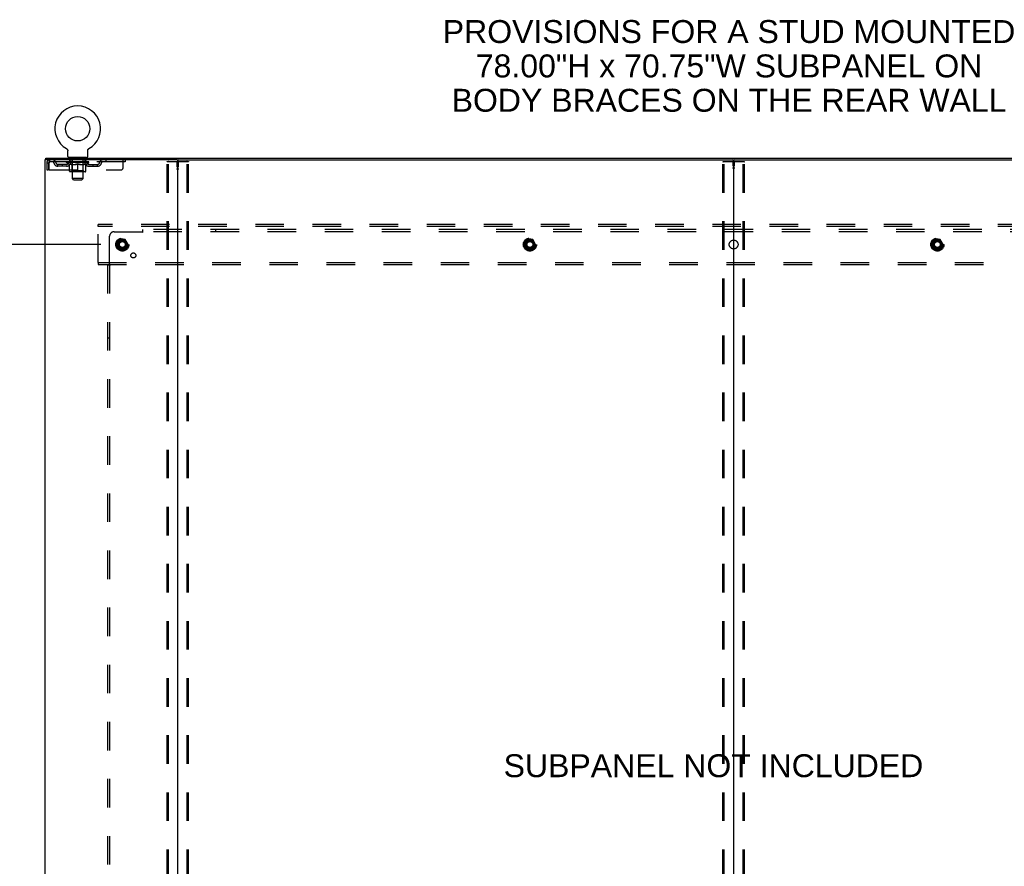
# Model space of a CAD drawing. Header units: inches. Extents: x 0 to 293, y 0 to 190.
# Tile 64 of 65: x 206 to 261, y 100 to 148. Entities that reach past the tile are written whole.
import ezdxf

# ---------------------------------------------------------------- set-up
doc = ezdxf.new("R2010")
doc.units = ezdxf.units.IN
doc.header["$LTSCALE"] = 16.12069
doc.header["$MEASUREMENT"] = 0
doc.linetypes.add('DOT', pattern=[0.2, 0.1, -0.1])
doc.linetypes.add('HIDDEN', pattern=[0.2, 0.1, -0.1])
doc.layers.get('0').update_dxf_attribs({"linetype": 'CONTINUOUS'})
for name, color, linetype in [('DEFAULT_2', 8, 'HIDDEN'), ('DIMENSIONS', 7, 'CONTINUOUS'), ('SUBPANEL', 7, 'CONTINUOUS'), ('WITNESSMARKS', 7, 'CONTINUOUS')]:
    doc.layers.add(name, color=color, linetype=linetype)
doc.styles.get("Standard").update_dxf_attribs({"font": 'arial.ttf'})
doc.dimstyles.new('DIMSTYLE_1', dxfattribs={"dimtxt": 1.293103, "dimasz": 1.724138, "dimexe": 0.09, "dimexo": 0.07, "dimgap": 0.0375, "dimtad": 0, "dimtih": 1, "dimtoh": 1, "dimzin": 4, "dimdsep": 46, "dimtxsty": 'Standard', "dimblk": '_FILLED', "dimblk1": '_FILLED', "dimblk2": '_FILLED', "dimcen": 0.09, "dimadec": 3, "dimazin": 1, "dimtfac": 1, "dimtdec": 3, "dimtofl": 0, "dimtmove": 0, "dimatfit": 3, "dimldrblk": '_FILLED', "dimfxl": 0, "dimtolj": 1, "dimtzin": 4, "dimarcsym": 0})

# ---------------------------------------------------------------- blocks, each defined once
blk = doc.blocks.new('_FILLED')
at = {"color": 0, "linetype": 'ByBlock'}
blk.add_solid([(0, 0), (-1, 0.2), (-1, -0.2)], dxfattribs=at)
blk = doc.blocks.new('*D4')
at = {"layer": 'DIMENSIONS', "color": 2, "linetype": 'Continuous'}
for p, q in [((210.246, 134.887), (198.524, 134.887)), ((200.076, 134.887), (200.076, 100.663)), ((200.076, 58.637), (200.076, 98.077)), ((210.246, 58.637), (198.524, 58.637))]:
    blk.add_line(p, q, dxfattribs=at)
at = {"layer": 'DIMENSIONS', "color": 2, "linetype": 'Continuous', "xscale": 1.724137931, "yscale": 1.724137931, "zscale": 1.724137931}
for p, rotation in [((200.076, 134.887), 90), ((200.076, 58.637), 270)]:
    blk.add_blockref('_FILLED', p, dxfattribs=dict(at, rotation=rotation))
at = {"layer": 'DIMENSIONS', "color": 2, "linetype": 'Continuous', "insert": (200.076, 100.017), "char_height": 1.2931, "width": 4.51865, "attachment_point": 2, "line_spacing_factor": 0.9}
blk.add_mtext('76.25', dxfattribs=at)

msp = doc.modelspace()

# ---------------------------------------------------------------- linework, layer by layer
at = {"color": 7, "linetype": 'Continuous'}
for p, q in [((208.297, 140.3), (208.297, 140.3)), ((208.297, 140.3), (208.301, 140.298)), ((208.299, 140.299), (208.298, 140.3)), ((208.301, 140.298), (208.305, 140.295)), ((208.305, 140.295), (208.31, 140.292)), ((208.309, 140.292), (208.314, 140.289)), ((208.314, 140.289), (208.318, 140.286)), ((208.317, 140.286), (208.321, 140.282)), ((208.321, 140.283), (208.325, 140.279)), ((208.325, 140.279), (208.329, 140.275)), ((208.329, 140.276), (208.332, 140.272)), ((208.332, 140.272), (208.336, 140.268)), ((208.335, 140.268), (208.339, 140.264)), ((208.339, 140.264), (208.342, 140.26)), ((208.342, 140.26), (208.345, 140.256)), ((208.345, 140.256), (208.348, 140.252)), ((208.347, 140.252), (208.35, 140.247)), ((208.35, 140.247), (208.353, 140.243)), ((208.353, 140.243), (208.355, 140.238)), ((208.355, 140.238), (208.357, 140.234)), ((208.357, 140.234), (208.359, 140.229)), ((208.359, 140.229), (208.361, 140.224)), ((208.361, 140.224), (208.363, 140.219)), ((208.363, 140.22), (208.364, 140.215)), ((208.364, 140.215), (208.365, 140.21)), ((208.365, 140.21), (208.366, 140.205)), ((208.366, 140.205), (208.367, 140.2)), ((208.367, 140.2), (208.368, 140.195)), ((208.369, 140.18), (208.37, 140.175)), ((208.37, 139.861), (208.37, 140.175)), ((209.495, 140.19), (209.496, 140.195)), ((209.495, 139.861), (209.495, 140.175)), ((209.496, 140.195), (209.497, 140.2)), ((209.497, 140.2), (209.498, 140.205)), ((209.498, 140.205), (209.499, 140.21)), ((209.499, 140.21), (209.5, 140.215)), ((209.5, 140.215), (209.502, 140.22)), ((209.502, 140.219), (209.503, 140.224)), ((209.503, 140.224), (209.505, 140.229)), ((209.505, 140.229), (209.507, 140.234)), ((209.507, 140.234), (209.509, 140.238)), ((209.509, 140.238), (209.511, 140.243)), ((209.511, 140.243), (209.514, 140.247)), ((209.514, 140.247), (209.517, 140.252)), ((209.517, 140.252), (209.519, 140.256)), ((209.519, 140.256), (209.522, 140.26)), ((209.522, 140.26), (209.525, 140.264)), ((209.525, 140.264), (209.529, 140.268)), ((209.528, 140.268), (209.532, 140.272)), ((209.532, 140.272), (209.535, 140.276)), ((209.535, 140.275), (209.539, 140.279)), ((209.539, 140.279), (209.543, 140.283)), ((209.543, 140.282), (209.547, 140.286)), ((209.546, 140.286), (209.551, 140.289)), ((209.55, 140.289), (209.555, 140.292)), ((209.554, 140.292), (209.559, 140.295)), ((209.559, 140.295), (209.563, 140.298)), ((209.559, 140.295), (209.56, 140.296)), ((209.563, 140.298), (209.567, 140.3)), ((209.566, 140.3), (209.565, 140.299)), ((209.567, 140.3), (209.567, 140.3)), ((207.13, 139.658), (207.13, 139.762)), ((207.168, 139.658), (207.139, 139.658)), ((208.432, 139.792), (208.432, 139.762)), ((209.432, 139.792), (208.432, 139.792)), ((209.432, 139.792), (209.432, 139.762)), ((214.538, 139.658), (277.368, 139.658)), ((245.953, 139.618), (245.953, 53.906))]:
    msp.add_line(p, q, dxfattribs=at)
at = {"color": 3, "linetype": 'Continuous'}
for p, q in [((207.078, 139.658), (207.078, 53.866)), ((207.139, 139.658), (207.078, 139.658)), ((207.13, 139.762), (284.776, 139.762)), ((214.538, 139.658), (207.168, 139.658)), ((214.578, 53.906), (214.578, 139.618))]:
    msp.add_line(p, q, dxfattribs=at)
at = {"color": 7, "linetype": 'Continuous'}
for points in [[(208.368, 140.195), (208.369, 140.19), (208.369, 140.185), (208.369, 140.18)], [(209.495, 140.175), (209.495, 140.18), (209.495, 140.185), (209.495, 140.19)], [(209.495, 140.175), (209.495, 140.18), (209.495, 140.185)]]:
    msp.add_lwpolyline(points, dxfattribs=at)
msp.add_circle((208.932, 141.42), 0.688, dxfattribs=at)
for centre, radius, start, end in [((208.932, 141.42), 1.288, 299.5053, 240.4947), ((208.439, 139.861), 0.069, 180, 265), ((209.426, 139.861), 0.069, 275, 360), ((214.618, 139.618), 0.04, 90, 180), ((245.913, 139.618), 0.04, 0, 90), ((245.993, 139.618), 0.04, 90, 180)]:
    msp.add_arc(centre, radius, start, end, dxfattribs=at)
at = {"color": 3, "linetype": 'Continuous'}
msp.add_arc((214.538, 139.618), 0.04, 0, 90, dxfattribs=at)
at = {"layer": 'DEFAULT_2', "color": 8, "linetype": 'HIDDEN'}
for p, q in [((208.297, 140.3), (208.297, 140.3)), ((208.304, 140.296), (208.305, 140.295)), ((207.182, 139.491), (207.182, 139.096)), ((207.182, 139.491), (207.286, 139.491)), ((207.286, 139.491), (207.286, 139.096)), ((207.316, 139.096), (207.316, 139.491)), ((207.349, 139.658), (207.349, 139.554)), ((211.62, 139.554), (207.349, 139.554)), ((208.299, 139.507), (208.299, 139.554)), ((208.458, 139.396), (208.299, 139.507)), ((209.565, 139.507), (208.299, 139.507)), ((208.308, 139.547), (208.308, 139.554)), ((208.317, 139.544), (208.317, 139.547)), ((208.317, 139.544), (209.547, 139.544)), ((208.326, 139.544), (208.326, 139.547)), ((208.327, 139.544), (208.327, 139.547)), ((208.337, 139.547), (208.337, 139.554)), ((208.353, 139.544), (208.353, 139.547)), ((208.355, 139.544), (208.355, 139.547)), ((208.384, 139.547), (208.384, 139.554)), ((208.398, 139.544), (208.398, 139.547)), ((208.401, 139.544), (208.401, 139.547)), ((208.605, 139.547), (208.404, 139.547)), ((208.447, 139.547), (208.447, 139.554)), ((208.448, 139.544), (208.448, 139.547)), ((208.449, 139.544), (208.449, 139.547)), ((208.452, 139.544), (208.452, 139.547)), ((208.459, 139.544), (208.459, 139.547)), ((208.459, 139.544), (208.459, 139.547)), ((208.463, 139.544), (208.463, 139.547)), ((208.466, 139.544), (208.466, 139.548)), ((208.47, 139.544), (208.47, 139.547)), ((208.485, 139.544), (208.485, 139.547)), ((208.495, 139.554), (208.495, 139.658)), ((208.503, 139.544), (208.503, 139.55)), ((208.503, 139.544), (208.503, 139.547)), ((208.524, 139.544), (208.524, 139.547)), ((208.525, 139.547), (208.525, 139.554)), ((208.529, 139.792), (208.529, 139.762)), ((208.535, 139.544), (208.535, 139.547)), ((208.539, 139.544), (208.539, 139.547)), ((208.548, 139.544), (208.548, 139.547)), ((208.559, 139.544), (208.559, 139.551)), ((208.567, 139.702), (208.567, 139.782)), ((208.575, 139.544), (208.575, 139.547)), ((208.637, 139.692), (208.577, 139.692)), ((208.578, 139.544), (208.578, 139.547)), ((208.605, 139.544), (208.605, 139.547)), ((208.672, 139.547), (208.61, 139.547)), ((208.615, 139.547), (208.615, 139.554)), ((208.619, 139.036), (208.619, 139.504)), ((208.622, 139.544), (208.622, 139.547)), ((208.627, 139.544), (208.627, 139.547)), ((208.632, 138.611), (208.632, 139.682)), ((208.633, 139.544), (208.633, 139.552)), ((208.637, 139.544), (208.637, 139.547)), ((208.648, 139.544), (208.648, 139.547)), ((208.672, 139.544), (208.672, 139.547)), ((208.747, 139.547), (208.688, 139.547)), ((208.708, 139.544), (208.708, 139.547)), ((208.715, 139.547), (208.715, 139.554)), ((208.719, 139.544), (208.719, 139.547)), ((208.722, 139.544), (208.722, 139.553)), ((208.724, 139.544), (208.724, 139.547)), ((208.732, 139.544), (208.732, 139.547)), ((208.747, 139.544), (208.747, 139.547)), ((208.828, 139.547), (208.773, 139.547)), ((208.786, 139.544), (208.786, 139.547)), ((208.818, 139.547), (208.895, 139.552)), ((208.822, 139.547), (208.822, 139.554)), ((208.823, 139.554), (208.822, 139.554)), ((208.823, 139.547), (208.823, 139.554)), ((208.823, 139.544), (208.823, 139.547)), ((208.826, 139.544), (208.826, 139.548)), ((208.828, 139.544), (208.828, 139.547)), ((208.828, 139.544), (208.828, 139.547)), ((208.863, 139.547), (208.928, 139.547)), ((208.869, 139.544), (208.869, 139.547)), ((208.874, 139.547), (208.874, 139.551)), ((208.895, 139.547), (208.895, 139.552)), ((208.911, 139.544), (208.911, 139.547)), ((208.929, 139.547), (208.929, 139.547)), ((208.929, 139.544), (208.929, 139.547)), ((208.929, 139.544), (208.929, 139.547)), ((208.932, 139.547), (208.932, 139.554)), ((208.932, 139.554), (209.046, 139.547)), ((208.935, 139.544), (208.935, 139.547)), ((208.935, 139.544), (208.935, 139.547)), ((208.935, 139.547), (208.935, 139.547)), ((208.953, 139.544), (208.953, 139.547)), ((208.953, 139.547), (209.001, 139.547)), ((208.996, 139.544), (208.996, 139.547)), ((209.036, 139.544), (209.036, 139.547)), ((209.037, 139.544), (209.037, 139.547)), ((209.037, 139.547), (209.091, 139.547)), ((209.038, 139.544), (209.038, 139.548)), ((209.041, 139.547), (209.041, 139.554)), ((209.041, 139.554), (209.042, 139.554)), ((209.041, 139.544), (209.041, 139.547)), ((209.042, 139.547), (209.042, 139.554)), ((209.078, 139.544), (209.078, 139.547)), ((209.117, 139.544), (209.117, 139.547)), ((209.117, 139.547), (209.176, 139.547)), ((209.132, 139.544), (209.132, 139.547)), ((209.14, 139.544), (209.14, 139.547)), ((209.143, 139.544), (209.143, 139.553)), ((209.145, 139.544), (209.145, 139.547)), ((209.149, 139.547), (209.149, 139.554)), ((209.156, 139.544), (209.156, 139.547)), ((209.192, 139.544), (209.192, 139.547)), ((209.192, 139.547), (209.254, 139.547)), ((209.216, 139.544), (209.216, 139.547)), ((209.287, 139.692), (209.227, 139.692)), ((209.227, 139.544), (209.227, 139.547)), ((209.231, 139.544), (209.231, 139.552)), ((209.232, 138.611), (209.232, 139.682)), ((209.237, 139.544), (209.237, 139.547)), ((209.242, 139.544), (209.242, 139.547)), ((209.245, 139.036), (209.245, 139.504)), ((209.249, 139.547), (209.249, 139.554)), ((209.259, 139.544), (209.259, 139.547)), ((209.259, 139.547), (209.46, 139.547)), ((209.286, 139.544), (209.286, 139.547)), ((209.289, 139.544), (209.289, 139.547)), ((209.297, 139.702), (209.297, 139.782)), ((209.305, 139.544), (209.305, 139.551)), ((209.316, 139.544), (209.316, 139.547)), ((209.325, 139.544), (209.325, 139.547)), ((209.329, 139.544), (209.329, 139.547)), ((209.335, 139.792), (209.335, 139.762)), ((209.339, 139.547), (209.339, 139.554)), ((209.341, 139.544), (209.341, 139.547)), ((209.361, 139.544), (209.361, 139.55)), ((209.361, 139.544), (209.361, 139.547)), ((209.37, 139.554), (209.37, 139.658)), ((209.379, 139.544), (209.379, 139.547)), ((209.394, 139.544), (209.394, 139.547)), ((209.398, 139.544), (209.398, 139.548)), ((209.401, 139.544), (209.401, 139.547)), ((209.405, 139.544), (209.405, 139.547)), ((209.405, 139.544), (209.405, 139.547)), ((209.406, 139.396), (209.565, 139.507)), ((209.412, 139.544), (209.412, 139.547)), ((209.415, 139.544), (209.415, 139.547)), ((209.416, 139.544), (209.416, 139.547)), ((209.417, 139.547), (209.417, 139.554)), ((209.463, 139.544), (209.463, 139.547)), ((209.466, 139.544), (209.466, 139.547)), ((209.48, 139.547), (209.48, 139.554)), ((209.509, 139.544), (209.509, 139.547)), ((209.511, 139.544), (209.511, 139.547)), ((209.527, 139.547), (209.527, 139.554)), ((209.537, 139.544), (209.537, 139.547)), ((209.538, 139.544), (209.538, 139.547)), ((209.547, 139.544), (209.547, 139.547)), ((209.556, 139.547), (209.556, 139.554)), ((209.565, 139.507), (209.565, 139.554)), ((210.52, 139.658), (210.52, 139.554)), ((211.495, 139.221), (211.495, 139.658)), ((211.62, 139.658), (211.62, 139.554)), ((213.974, 53.98), (213.974, 139.545)), ((213.995, 139.575), (215.161, 139.575)), ((214.048, 53.98), (214.048, 139.545)), ((215.108, 53.98), (215.108, 139.545)), ((215.182, 53.98), (215.182, 139.545)), ((245.349, 53.98), (245.349, 139.545)), ((245.37, 139.575), (246.536, 139.575)), ((245.423, 53.98), (245.423, 139.545)), ((246.483, 53.98), (246.483, 139.545)), ((246.557, 53.98), (246.557, 139.545)), ((207.182, 139.096), (207.286, 139.096)), ((207.316, 139.096), (211.37, 139.096)), ((207.817, 139.303), (207.817, 139.407)), ((208.3, 139.407), (207.817, 139.407)), ((208.3, 139.303), (207.817, 139.303)), ((208.067, 139.303), (208.067, 139.407)), ((208.458, 139.396), (208.469, 139.396)), ((208.469, 139.033), (208.469, 139.439)), ((209.358, 138.996), (208.506, 138.996)), ((208.619, 139.036), (208.579, 138.996)), ((208.611, 139.396), (208.791, 139.396)), ((209.245, 139.036), (208.619, 139.036)), ((208.932, 138.996), (208.932, 139.44)), ((209.073, 139.396), (209.253, 139.396)), ((209.245, 139.036), (209.285, 138.996)), ((209.396, 139.033), (209.396, 139.439)), ((209.396, 139.396), (209.406, 139.396)), ((209.564, 139.407), (210.047, 139.407)), ((209.564, 139.303), (210.047, 139.303)), ((209.797, 139.303), (209.797, 139.407)), ((210.047, 139.303), (210.047, 139.407)), ((208.701, 138.542), (208.632, 138.611)), ((209.232, 138.611), (208.632, 138.611)), ((208.701, 138.542), (209.163, 138.542)), ((209.163, 138.542), (209.232, 138.611)), ((210.078, 135.908), (210.078, 136.012)), ((281.828, 136.012), (210.078, 136.012)), ((210.078, 133.866), (210.078, 135.908)), ((281.828, 135.908), (210.078, 135.908)), ((211.29, 135.16), (211.135, 134.892)), ((211.607, 135.165), (211.299, 135.165)), ((211.771, 134.892), (211.616, 135.16)), ((234.29, 135.16), (234.135, 134.892)), ((234.607, 135.165), (234.299, 135.165)), ((234.771, 134.892), (234.616, 135.16)), ((257.29, 135.16), (257.135, 134.892)), ((257.607, 135.165), (257.299, 135.165)), ((257.771, 134.892), (257.616, 135.16)), ((211.135, 134.882), (211.29, 134.615)), ((211.607, 134.61), (211.299, 134.61)), ((211.616, 134.615), (211.771, 134.882)), ((234.135, 134.882), (234.29, 134.615)), ((234.607, 134.61), (234.299, 134.61)), ((234.616, 134.615), (234.771, 134.882)), ((257.135, 134.882), (257.29, 134.615)), ((257.607, 134.61), (257.299, 134.61)), ((257.616, 134.615), (257.771, 134.882)), ((210.078, 133.866), (210.078, 133.762)), ((210.078, 133.866), (281.828, 133.866)), ((210.078, 133.762), (281.828, 133.762))]:
    msp.add_line(p, q, dxfattribs=at)
for points in [[(207.349, 139.658), (207.347, 139.657), (207.344, 139.654), (207.342, 139.649), (207.34, 139.641), (207.337, 139.632), (207.335, 139.622), (207.333, 139.609), (207.33, 139.595), (207.328, 139.58), (207.325, 139.563), (207.323, 139.546), (207.321, 139.528), (207.318, 139.51), (207.316, 139.491)], [(207.349, 139.554), (207.347, 139.554), (207.344, 139.552), (207.342, 139.55), (207.34, 139.548), (207.337, 139.544), (207.335, 139.54), (207.333, 139.536), (207.33, 139.53), (207.328, 139.525), (207.325, 139.518), (207.323, 139.512), (207.321, 139.505), (207.316, 139.491)], [(213.974, 139.545), (213.975, 139.553), (213.977, 139.56), (213.98, 139.566), (213.985, 139.571), (213.99, 139.573), (213.995, 139.575)], [(214.069, 139.575), (214.063, 139.573), (214.058, 139.571), (214.054, 139.566), (214.051, 139.56), (214.049, 139.553), (214.048, 139.545)], [(215.108, 139.545), (215.108, 139.553), (215.106, 139.56), (215.102, 139.566), (215.098, 139.571), (215.093, 139.573), (215.087, 139.575)], [(215.161, 139.575), (215.166, 139.573), (215.171, 139.571), (215.176, 139.566), (215.179, 139.56), (215.181, 139.553), (215.182, 139.545)], [(245.349, 139.545), (245.35, 139.553), (245.352, 139.56), (245.355, 139.566), (245.36, 139.571), (245.365, 139.573), (245.37, 139.575)], [(245.444, 139.575), (245.438, 139.573), (245.433, 139.571), (245.429, 139.566), (245.426, 139.56), (245.424, 139.553), (245.423, 139.545)], [(246.483, 139.545), (246.483, 139.553), (246.481, 139.56), (246.477, 139.566), (246.473, 139.571), (246.468, 139.573), (246.462, 139.575)], [(246.536, 139.575), (246.541, 139.573), (246.546, 139.571), (246.551, 139.566), (246.554, 139.56), (246.556, 139.553), (246.557, 139.545)], [(208.618, 139.396), (208.594, 139.4), (208.569, 139.406), (208.544, 139.413), (208.519, 139.42), (208.494, 139.429), (208.469, 139.439)], [(208.469, 139.438), (208.493, 139.429), (208.517, 139.42), (208.541, 139.413), (208.564, 139.406), (208.588, 139.4), (208.611, 139.396)], [(208.932, 139.44), (208.906, 139.429), (208.88, 139.42), (208.855, 139.413), (208.83, 139.406), (208.806, 139.4), (208.781, 139.396)], [(208.791, 139.396), (208.814, 139.4), (208.837, 139.406), (208.861, 139.413), (208.884, 139.42), (208.908, 139.428), (208.932, 139.438)], [(209.083, 139.396), (209.058, 139.4), (209.033, 139.406), (209.008, 139.413), (208.983, 139.421), (208.958, 139.43), (208.932, 139.44)], [(208.932, 139.438), (208.956, 139.428), (208.98, 139.42), (209.004, 139.412), (209.027, 139.406), (209.05, 139.4), (209.073, 139.396)], [(209.396, 139.439), (209.37, 139.429), (209.344, 139.42), (209.319, 139.412), (209.295, 139.406), (209.27, 139.4), (209.246, 139.396)], [(209.253, 139.396), (209.277, 139.4), (209.3, 139.406), (209.324, 139.413), (209.347, 139.42), (209.371, 139.429), (209.396, 139.438)]]:
    msp.add_lwpolyline(points, dxfattribs=at)
for centre, radius in [((211.453, 134.887), 0.372), ((211.453, 134.887), 0.356), ((211.453, 134.887), 0.312), ((211.453, 134.887), 0.204), ((211.453, 134.887), 0.188), ((211.453, 134.887), 0.183), ((211.453, 134.887), 0.165), ((234.453, 134.887), 0.372), ((234.453, 134.887), 0.356), ((234.453, 134.887), 0.312), ((234.453, 134.887), 0.204), ((234.453, 134.887), 0.188), ((234.453, 134.887), 0.183), ((234.453, 134.887), 0.165), ((257.453, 134.887), 0.372), ((257.453, 134.887), 0.356), ((257.453, 134.887), 0.312), ((257.453, 134.887), 0.204), ((257.453, 134.887), 0.188), ((257.453, 134.887), 0.183), ((257.453, 134.887), 0.165)]:
    msp.add_circle(centre, radius, dxfattribs=at)
at = {"layer": 'DEFAULT_2', "color": 8, "linetype": 'DOT'}
for centre in [(211.453, 134.887), (234.453, 134.887), (257.453, 134.887)]:
    msp.add_circle(centre, 0.17, dxfattribs=at)
at = {"layer": 'DEFAULT_2', "color": 8, "linetype": 'HIDDEN'}
for centre, radius, start, end in [((207.349, 139.491), 0.167, 90, 180), ((207.349, 139.491), 0.063, 90, 180), ((207.528, 139.491), 0.167, 8.0716, 90), ((207.529, 139.492), 0.0625, 7.9863, 90), ((207.817, 139.532), 0.229, 187.9863, 270), ((207.817, 139.532), 0.125, 188.0716, 270), ((208.3, 139.532), 0.125, 270, 351.9284), ((208.3, 139.532), 0.229, 270, 352.0137), ((208.59, 139.491), 0.167, 90, 171.9284), ((208.439, 139.861), 0.069, 265, 270), ((208.589, 139.492), 0.0625, 90, 172.0137), ((208.557, 139.782), 0.01, 0, 90), ((208.577, 139.702), 0.01, 180, 270), ((208.579, 139.504), 0.0398, 0, 90), ((208.622, 139.682), 0.01, 0, 90), ((209.242, 139.682), 0.01, 90, 180), ((209.285, 139.504), 0.0398, 90, 180), ((209.275, 139.491), 0.167, 8.0716, 90), ((209.275, 139.492), 0.0625, 7.9863, 90), ((209.287, 139.702), 0.01, 270, 360), ((209.307, 139.782), 0.01, 90, 180), ((209.564, 139.532), 0.229, 187.9863, 270), ((209.426, 139.861), 0.069, 270, 275), ((209.564, 139.532), 0.125, 188.0716, 270), ((210.047, 139.532), 0.125, 270, 351.9284), ((210.047, 139.532), 0.229, 270, 352.0137), ((210.336, 139.491), 0.167, 90, 171.9284), ((210.335, 139.492), 0.0625, 90, 172.0137), ((208.506, 139.033), 0.0371, 180, 270), ((209.358, 139.033), 0.0371, 270, 360), ((211.37, 139.221), 0.125, 270, 360), ((211.299, 135.155), 0.01, 90.0124, 149.9892), ((211.607, 135.155), 0.01, 30.012, 89.9887), ((234.299, 135.155), 0.01, 90.0124, 149.9892), ((234.607, 135.155), 0.01, 30.012, 89.9887), ((257.299, 135.155), 0.01, 90.0124, 149.9892), ((257.607, 135.155), 0.01, 30.012, 89.9887), ((211.144, 134.887), 0.01, 150.0127, 209.9883), ((211.299, 134.62), 0.01, 210.012, 269.9887), ((211.607, 134.62), 0.01, 270.0124, 329.9892), ((211.762, 134.887), 0.01, 330.0127, 29.9883), ((234.144, 134.887), 0.01, 150.0127, 209.9883), ((234.299, 134.62), 0.01, 210.012, 269.9887), ((234.607, 134.62), 0.01, 270.0124, 329.9892), ((234.762, 134.887), 0.01, 330.0127, 29.9883), ((257.144, 134.887), 0.01, 150.0127, 209.9883), ((257.299, 134.62), 0.01, 210.012, 269.9887), ((257.607, 134.62), 0.01, 270.0124, 329.9892), ((257.762, 134.887), 0.01, 330.0127, 29.9883)]:
    msp.add_arc(centre, radius, start, end, dxfattribs=at)
for centre, major_axis, ratio, start_param, end_param in [((208.932, 139.554), (0.633, 0.007), 0.05963, 2.96643, 3.140963), ((208.279, 139.542), (0.198, 0), 0.060556, 0.430652, 1.470503), ((208.932, 139.554), (0.633, 0), 0.060556, -3.141593, -2.96706), ((208.279, 139.535), (0.198, 0.002), 0.05963, 1.376596, 1.469874), ((208.932, 139.554), (0.633, 0.013), 0.05688, 2.791345, 2.965878), ((208.255, 139.542), (0.198, 0.002), 0.05963, 0.25549, 1.295341), ((208.323, 139.542), (0.198, -0.002), 0.05963, 0.605815, 1.645666), ((208.932, 139.554), (0.633, -0.007), 0.05963, -2.96643, -2.791898), ((208.323, 139.535), (0.198, 0), 0.060556, 1.551758, 1.645036), ((208.255, 139.535), (0.198, 0.004), 0.05688, 1.20151, 1.294789), ((208.324, 139.538), (0.164, 0.002), 0.05963, 1.065228, 1.614276), ((208.305, 139.538), (0.164, 0.003), 0.05688, 0.890143, 1.43919), ((208.363, 139.538), (0.164, 0), 0.060556, 1.240391, 1.789438), ((208.932, 139.554), (0.633, 0.019), 0.052395, 2.616403, 2.790936), ((208.251, 139.542), (0.198, 0.004), 0.05688, 0.080405, 1.120256), ((208.386, 139.542), (0.198, -0.004), 0.05688, 0.7809, 1.820751), ((208.932, 139.554), (0.633, -0.013), 0.05688, -2.791345, -2.616812), ((208.386, 139.535), (0.198, -0.002), 0.05963, 1.72692, 1.820198), ((208.251, 139.535), (0.198, 0.006), 0.052395, 1.026568, 1.119847), ((208.304, 139.538), (0.164, 0.005), 0.052395, 0.715201, 1.264248), ((208.418, 139.538), (0.164, -0.002), 0.05963, 1.415553, 1.9646), ((208.932, 139.554), (0.633, 0.025), 0.046319, 2.441654, 2.616187), ((208.465, 139.542), (0.198, -0.006), 0.052395, 0.955842, 1.995693), ((208.932, 139.554), (0.633, -0.019), 0.052395, -2.616403, -2.44187), ((208.268, 139.542), (0.198, 0.006), 0.052395, -0.094537, 0.945314), ((208.465, 139.535), (0.198, -0.004), 0.05688, 1.902006, 1.995284), ((208.268, 139.535), (0.198, 0.008), 0.046319, 0.851819, 0.945098), ((208.322, 139.538), (0.164, 0.006), 0.046319, 0.540452, 1.089499), ((208.489, 139.538), (0.164, -0.003), 0.05688, 1.590638, 2.139686), ((208.932, 139.554), (0.633, 0.029), 0.038841, 2.267123, 2.441656), ((208.558, 139.542), (0.198, -0.008), 0.046319, 1.130591, 2.170442), ((208.305, 139.542), (0.198, 0.008), 0.046319, -0.269286, 0.770565), ((208.932, 139.554), (0.633, -0.025), 0.046319, -2.441654, -2.267121), ((208.558, 139.535), (0.198, -0.006), 0.052395, 2.076947, 2.170226), ((208.305, 139.535), (0.198, 0.009), 0.038841, 0.677289, 0.770567), ((208.359, 139.538), (0.164, 0.008), 0.038841, 0.365921, 0.914969), ((208.574, 139.538), (0.164, -0.005), 0.052395, 1.76558, 2.314627), ((208.932, 139.554), (0.633, 0.033), 0.030195, 2.09281, 2.267343), ((208.663, 139.542), (0.198, -0.009), 0.038841, 1.305122, 2.344973), ((208.361, 139.542), (0.198, 0.009), 0.038841, -0.443817, 0.596034), ((208.932, 139.554), (0.633, -0.029), 0.038841, -2.267123, -2.092591), ((208.663, 139.535), (0.198, -0.008), 0.046319, 2.251696, 2.344975), ((208.361, 139.535), (0.198, 0.01), 0.030195, 0.502975, 0.596254), ((208.414, 139.538), (0.164, 0.009), 0.030195, 0.191608, 0.740655), ((208.669, 139.538), (0.164, -0.006), 0.046319, 1.940329, 2.489376), ((208.435, 139.542), (0.198, 0.01), 0.030195, -0.61813, 0.421721), ((208.932, 139.554), (0.633, 0.036), 0.020645, 1.918687, 2.09322), ((208.776, 139.542), (0.198, -0.01), 0.030195, 1.479435, 2.519286), ((208.932, 139.554), (0.633, -0.033), 0.030195, -2.09281, -1.918277), ((208.776, 139.535), (0.198, -0.009), 0.038841, 2.426227, 2.519505), ((208.435, 139.535), (0.198, 0.011), 0.020645, 0.328852, 0.422131), ((208.484, 139.538), (0.164, 0.009), 0.020645, 0.017485, 0.566532), ((208.773, 139.538), (0.164, -0.008), 0.038841, 2.11486, 2.663907), ((208.523, 139.542), (0.198, 0.011), 0.020645, -0.792253, 0.247598), ((208.932, 139.554), (0.633, 0.038), 0.010478, 1.744704, 1.919237), ((208.894, 139.542), (0.198, -0.011), 0.020645, 1.653558, 2.693409), ((208.932, 139.554), (0.633, -0.036), 0.020645, -1.918687, -1.744154), ((208.894, 139.535), (0.198, -0.01), 0.030195, 2.60054, 2.693819), ((208.523, 139.535), (0.198, 0.012), 0.010478, 0.154869, 0.248148), ((208.567, 139.538), (0.164, 0.01), 0.010478, 6.126688, 6.675735), ((208.881, 139.538), (0.164, -0.009), 0.030195, 2.289173, 2.83822), ((208.624, 139.542), (0.198, 0.012), 0.010478, -0.966236, -0.000846), ((209.013, 139.542), (0.198, -0.012), 0.010478, 1.827541, 2.867392), ((208.932, 139.554), (0.633, -0.038), 0.010478, -1.744704, -1.570171), ((209.013, 139.535), (0.198, -0.011), 0.020645, 2.774664, 2.867942), ((208.991, 139.538), (0.164, -0.009), 0.020645, 2.463296, 3.012344), ((208.851, 139.542), (0.198, 0.012), 0.010478, 0.274201, 1.314052), ((208.765, 139.538), (0.164, 0.01), 0.010478, -0.000298, 0.504314), ((208.735, 139.535), (0.198, 0.012), 0.010478, 0.192946, 0.399283), ((208.932, 139.554), (0.633, 0.038), 0.010478, -1.578586, -1.396888), ((209.129, 139.535), (0.198, -0.012), 0.010478, 2.948646, 3.041925), ((209.099, 139.538), (0.164, -0.01), 0.010478, 2.637279, 3.142076), ((208.97, 139.542), (0.198, 0.011), 0.020645, 0.448184, 1.488034), ((208.873, 139.538), (0.164, 0.009), 0.020645, 0.129249, 0.678296), ((208.851, 139.535), (0.198, 0.011), 0.020645, 0.273651, 0.366929), ((209.24, 139.542), (0.198, -0.012), 0.010478, -3.140747, -2.175357), ((208.932, 139.554), (0.633, 0.036), 0.020645, -1.397439, -1.222906), ((208.932, 139.554), (0.633, -0.038), 0.010478, 1.222355, 1.396888), ((209.088, 139.542), (0.198, 0.01), 0.030195, 0.622307, 1.662158), ((208.983, 139.538), (0.164, 0.009), 0.030195, 0.303372, 0.852419), ((209.297, 139.538), (0.164, -0.01), 0.010478, 2.749043, 3.29809), ((209.341, 139.542), (0.198, -0.011), 0.020645, 2.893995, 3.933846), ((208.97, 139.535), (0.198, 0.01), 0.030195, 0.447774, 0.541052), ((209.341, 139.535), (0.198, -0.012), 0.010478, 2.893445, 2.986723), ((209.201, 139.542), (0.198, 0.009), 0.038841, 0.79662, 1.836471), ((208.932, 139.554), (0.633, 0.033), 0.030195, -1.223315, -1.048783), ((208.932, 139.554), (0.633, -0.036), 0.020645, 1.048373, 1.222906), ((209.091, 139.538), (0.164, 0.008), 0.038841, 0.477686, 1.026733), ((209.38, 139.538), (0.164, -0.009), 0.020645, 2.57506, 3.124108), ((209.429, 139.542), (0.198, -0.01), 0.030195, 2.719872, 3.759723), ((209.306, 139.542), (0.198, 0.008), 0.046319, 0.971151, 2.011002), ((209.088, 139.535), (0.198, 0.009), 0.038841, 0.622087, 0.715366), ((209.429, 139.535), (0.198, -0.011), 0.020645, 2.719462, 2.812741), ((208.932, 139.554), (0.633, 0.029), 0.038841, -1.049002, -0.874469), ((208.932, 139.554), (0.633, -0.033), 0.030195, 0.87425, 1.048783), ((209.195, 139.538), (0.164, 0.006), 0.046319, 0.652216, 1.201263), ((209.399, 139.542), (0.198, 0.006), 0.052395, 1.1459, 2.185751), ((209.45, 139.538), (0.164, -0.009), 0.030195, 2.400937, 2.949985), ((209.503, 139.542), (0.198, -0.009), 0.038841, 2.545558, 3.585409), ((209.29, 139.538), (0.164, 0.005), 0.052395, 0.826965, 1.376012), ((209.201, 139.535), (0.198, 0.008), 0.046319, 0.796618, 0.889896), ((209.503, 139.535), (0.198, -0.01), 0.030195, 2.545339, 2.638617), ((209.478, 139.542), (0.198, 0.004), 0.05688, 1.320842, 2.360692), ((208.932, 139.554), (0.633, 0.025), 0.046319, -0.874471, -0.699939), ((208.932, 139.554), (0.633, -0.029), 0.038841, 0.699936, 0.874469), ((209.559, 139.542), (0.198, -0.008), 0.046319, 2.371028, 3.410879), ((209.505, 139.538), (0.164, -0.008), 0.038841, 2.226624, 2.775671), ((209.541, 139.542), (0.198, 0.002), 0.05963, 1.495927, 2.535778), ((209.375, 139.538), (0.164, 0.003), 0.05688, 1.001907, 1.550954), ((209.596, 139.542), (0.198, -0.006), 0.052395, 2.196279, 3.23613), ((209.542, 139.538), (0.164, -0.006), 0.046319, 2.052093, 2.601141), ((209.306, 139.535), (0.198, 0.006), 0.052395, 0.971367, 1.064645), ((209.585, 139.542), (0.198, 0), 0.060556, 1.671089, 2.71094), ((209.559, 139.535), (0.198, -0.009), 0.038841, 2.371026, 2.464304), ((209.613, 139.542), (0.198, -0.004), 0.05688, 2.021337, 3.061188), ((208.932, 139.554), (0.633, 0.019), 0.052395, -0.699723, -0.52519), ((208.932, 139.554), (0.633, -0.025), 0.046319, 0.525406, 0.699939), ((209.609, 139.542), (0.198, -0.002), 0.05963, 1.846251, 2.886102), ((209.446, 139.538), (0.164, 0.002), 0.05963, 1.176993, 1.72604), ((209.56, 139.538), (0.164, -0.005), 0.052395, 1.877344, 2.426392), ((209.502, 139.538), (0.164, 0), 0.060556, 1.352155, 1.901202), ((209.56, 139.538), (0.164, -0.003), 0.05688, 1.702402, 2.25145), ((209.54, 139.538), (0.164, -0.002), 0.05963, 1.527317, 2.076364), ((209.399, 139.535), (0.198, 0.004), 0.05688, 1.146309, 1.239587), ((209.596, 139.535), (0.198, -0.008), 0.046319, 2.196495, 2.289773), ((208.932, 139.554), (0.633, 0.013), 0.05688, -0.524781, -0.350248), ((208.932, 139.554), (0.633, -0.019), 0.052395, 0.350657, 0.52519), ((209.478, 139.535), (0.198, 0.002), 0.05963, 1.321394, 1.414673), ((209.613, 139.535), (0.198, -0.006), 0.052395, 2.021746, 2.115024), ((208.932, 139.554), (0.633, 0.007), 0.05963, -0.349695, -0.175162), ((208.932, 139.554), (0.633, -0.013), 0.05688, 0.175715, 0.350248), ((209.541, 139.535), (0.198, 0), 0.060556, 1.496556, 1.589835), ((209.609, 139.535), (0.198, -0.004), 0.05688, 1.846804, 1.940083), ((209.585, 139.535), (0.198, -0.002), 0.05963, 1.671719, 1.764997), ((208.932, 139.554), (0.633, 0), 0.060556, -0.174533, 0), ((208.932, 139.554), (0.633, -0.007), 0.05963, 0.000629, 0.175162)]:
    msp.add_ellipse(centre, major_axis=major_axis, ratio=ratio, start_param=start_param, end_param=end_param, dxfattribs=at)
at = {"layer": 'SUBPANEL', "color": 8, "linetype": 'HIDDEN'}
for p, q in [((210.984, 135.606), (212.574, 135.606)), ((212.592, 135.624), (212.585, 135.617)), ((212.609, 135.565), (212.609, 135.731)), ((279.297, 135.731), (212.609, 135.731)), ((279.297, 135.606), (212.609, 135.606)), ((216.734, 135.606), (216.734, 135.731)), ((210.734, 133.766), (210.734, 135.356)), ((210.609, 133.731), (210.609, 59.793)), ((210.609, 133.731), (210.775, 133.731)), ((210.734, 133.731), (210.734, 59.793)), ((210.734, 129.606), (210.609, 129.606))]:
    msp.add_line(p, q, dxfattribs=at)
for points in [[(212.585, 135.617), (212.583, 135.615), (212.581, 135.613), (212.579, 135.611), (212.577, 135.609), (212.576, 135.607), (212.574, 135.606)], [(212.584, 135.592), (212.582, 135.595), (212.58, 135.597), (212.579, 135.6), (212.577, 135.602), (212.576, 135.604), (212.574, 135.606)], [(212.609, 135.565), (212.607, 135.566), (212.605, 135.567), (212.604, 135.567), (212.602, 135.569), (212.6, 135.57), (212.599, 135.571), (212.597, 135.573), (212.595, 135.575), (212.594, 135.576), (212.592, 135.578), (212.591, 135.58), (212.589, 135.582), (212.588, 135.585), (212.587, 135.587), (212.584, 135.592)], [(212.609, 135.644), (212.608, 135.642), (212.606, 135.64), (212.604, 135.637), (212.602, 135.635), (212.601, 135.633), (212.599, 135.631), (212.597, 135.63), (212.596, 135.628), (212.594, 135.626), (212.592, 135.624)], [(210.696, 133.731), (210.698, 133.733), (210.701, 133.734), (210.703, 133.736), (210.705, 133.738), (210.707, 133.74), (210.709, 133.741), (210.711, 133.743), (210.712, 133.744), (210.714, 133.746), (210.716, 133.748), (210.721, 133.753)], [(210.721, 133.753), (210.723, 133.755), (210.725, 133.757), (210.727, 133.759), (210.729, 133.761), (210.731, 133.763), (210.733, 133.765), (210.734, 133.766)], [(210.753, 133.754), (210.748, 133.757), (210.745, 133.758), (210.743, 133.76), (210.74, 133.761), (210.738, 133.763), (210.736, 133.765), (210.734, 133.766)], [(210.775, 133.731), (210.774, 133.733), (210.774, 133.735), (210.773, 133.736), (210.772, 133.738), (210.77, 133.74), (210.769, 133.742), (210.767, 133.743), (210.766, 133.745), (210.764, 133.746), (210.762, 133.748), (210.76, 133.749), (210.758, 133.751), (210.755, 133.752), (210.753, 133.754)]]:
    msp.add_lwpolyline(points, dxfattribs=at)
for centre, radius in [((211.453, 134.887), 0.25), ((234.453, 134.887), 0.25), ((245.953, 134.887), 0.25), ((257.453, 134.887), 0.25), ((212.072, 134.268), 0.141)]:
    msp.add_circle(centre, radius, dxfattribs=at)
msp.add_arc((210.984, 135.356), 0.25, 90, 180, dxfattribs=at)
at = {"layer": 'WITNESSMARKS', "color": 40, "linetype": 'Continuous'}
for p, q in [((214.516, 139.533), (214.641, 139.533)), ((245.891, 139.533), (246.016, 139.533)), ((214.516, 139.471), (214.641, 139.471)), ((214.516, 139.408), (214.641, 139.408)), ((214.516, 139.346), (214.641, 139.346)), ((214.516, 139.283), (214.641, 139.283)), ((214.516, 139.158), (214.641, 139.158)), ((245.891, 139.471), (246.016, 139.471)), ((245.891, 139.408), (246.016, 139.408)), ((245.891, 139.346), (246.016, 139.346)), ((245.891, 139.221), (246.016, 139.221))]:
    msp.add_line(p, q, dxfattribs=at)

# ---------------------------------------------------------------- texts
at = {"layer": 'DIMENSIONS', "color": 2, "linetype": 'Continuous', "char_height": 1.2931, "attachment_point": 2, "line_spacing_factor": 0.9}
for s, insert, width in [('PROVISIONS FOR A STUD MOUNTED\\P78.00"H x 70.75"W SUBPANEL ON\\PBODY BRACES ON THE REAR WALL', (245.693, 147.554), 32.25067), ('SUBPANEL NOT INCLUDED', (244.813, 106.109), 23.64601)]:
    msp.add_mtext(s, dxfattribs=dict(at, insert=insert, width=width))

# ---------------------------------------------------------------- dimensions: what is measured, and where the dimension line sits
at = {"layer": 'DIMENSIONS', "color": 2, "linetype": 'Continuous'}
dim = msp.add_linear_dim(base=(200.076, 134.887), p1=(210.316, 58.637), p2=(210.316, 134.887), angle=90, dimstyle='DIMSTYLE_1', dxfattribs=at)
dim.commit()
dim.dimension.update_dxf_attribs({"geometry": '*D4', "text_midpoint": (200.08, 99.363), "dimtype": 160})

doc.saveas('drawing.dxf')
